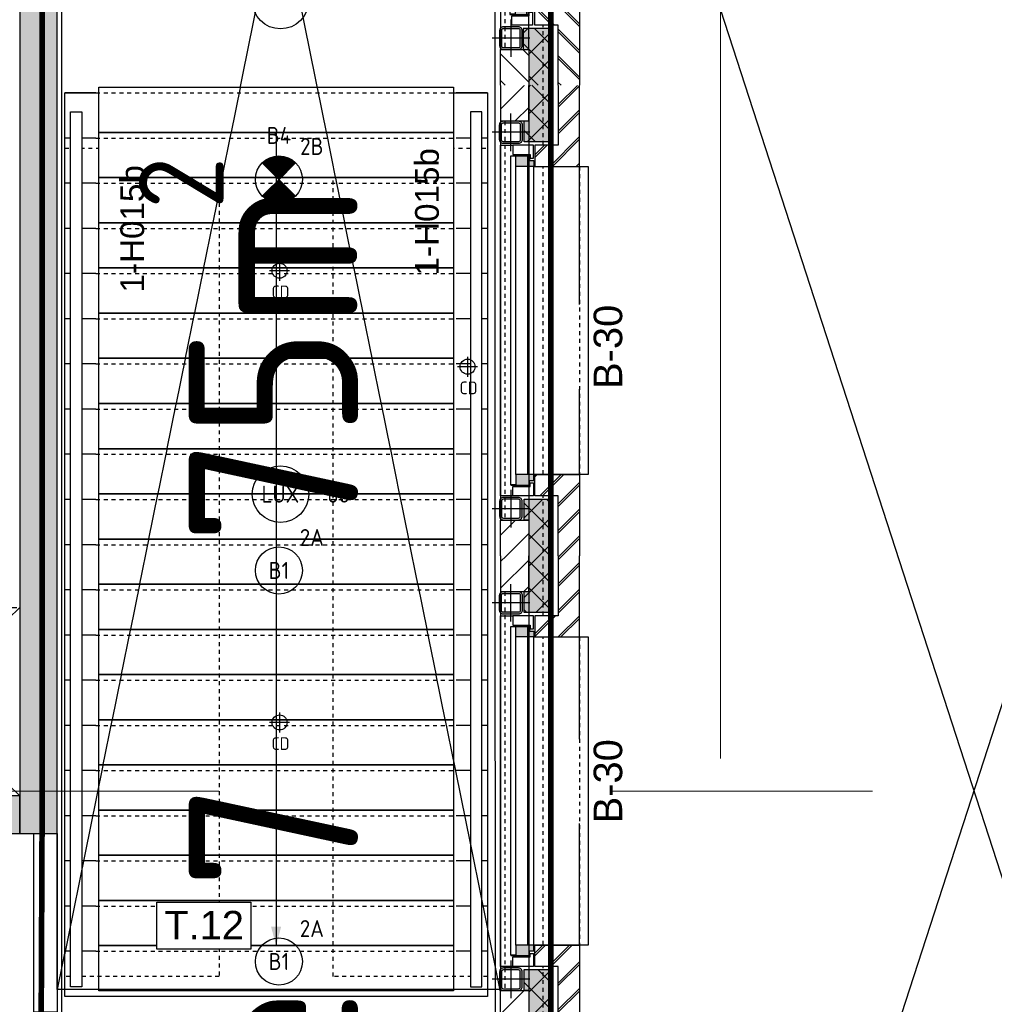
# Model space of a CAD drawing. Header units: millimetres. Extents: x -38032 to 104346, y -31182 to 78566.
# Tile 101 of 213: x 16885 to 22064, y 34766 to 39997. Entities that reach past the tile are written whole.
import ezdxf
from ezdxf.enums import TextEntityAlignment as Align

# ---------------------------------------------------------------- set-up
doc = ezdxf.new("R2010")
doc.units = ezdxf.units.MM
doc.header["$LTSCALE"] = 100
doc.set_wipeout_variables(frame=1)
for name, pattern in [('HIDDEN', [9.525, 6.35, -3.175]), ('STYLE_01', [0.41664, 0.20828, -0.20836]), ('STYLE_11', [5, 3.888855, -0.416718, 0.277786, -0.416641]), ('STYLE_12', [1.476378, 0.984252, -0.492126])]:
    doc.linetypes.add(name, pattern=pattern)
for name, color, linetype in [('AB$1A---_ATTRIB025', 8, 'Continuous'), ('AB$1A---_ATTRIB035', 8, 'Continuous'), ('AL$1A---_ALGEMEEN', 8, 'Continuous'), ('AL------_MAATV', 200, 'Continuous'), ('AL------_SPARING', 2, 'Continuous'), ('AM$1A---_ARCERING', 8, 'Continuous'), ('AT$1A---_TEKST100', 8, 'Continuous'), ('BOUWKUNDIG', 8, 'Continuous'), ('brandscheiding', 5, 'HIDDEN'), ('EL6311--', 3, 'Continuous'), ('EL6311--_meetgegevens LUX-waarden', 3, 'Continuous'), ('el6311--nv', 7, 'Continuous')]:
    doc.layers.add(name, color=color, linetype=linetype)
doc.layers.add('stramien', color=1, linetype='Continuous', lineweight=9)
doc.styles.add('Arial', font='ARIAL.TTF')
doc.styles.add('BURO-018', font='iso.shx', dxfattribs={"height": 90})
doc.styles.get("Standard").update_dxf_attribs({"font": 'iso.shx'})
pattern_1 = [(135, (0, 0), (70.7107, 70.7107), []), (45, (299.34, -299.34), (70.7107, -70.7107), [])]
pattern_2 = [(45, (0, 0), (70.7107, -70.7107), []), (45, (7.07, -7.07), (70.7107, -70.7107), [])]
pattern_3 = [(45, (0, 0), (70.7107, -70.7107), [])]

# ---------------------------------------------------------------- blocks, each defined once
blk = doc.blocks.new('Centraaldoos')
at = {"color": 1, "linetype": 'Continuous'}
for p, q in [((0, -2), (0, 2)), ((-2, 0), (2, 0))]:
    blk.add_line(p, q, dxfattribs=at)
at = {"color": 0, "linetype": 'Continuous'}
blk.add_circle((0, 0), 1.5, dxfattribs=at)
at = {"color": 0, "linetype": 'Continuous', "style": 'BURO-018'}
blk.add_attdef('AL_POSNR', text='', height=1.8, dxfattribs=at).set_placement((0, 3), align=Align.CENTER)
at = {"color": 0, "linetype": 'Continuous', "style": 'BURO-018', "flags": 1}
blk.add_attdef('AL_OMS', (0, 0), '', height=1.8, dxfattribs=at)
at = {"layer": 'AL------_MAATV', "style": 'BURO-018'}
blk.add_text('CD', height=2.531, rotation=180, dxfattribs=at).set_placement((1.61, 5.48))
blk = doc.blocks.new('1115B3A')
at = {"color": 0, "linetype": 'Continuous'}
blk.add_circle((0, 0), 2.5, dxfattribs=at)
at = {"color": 0, "linetype": 'Continuous', "style": 'BURO-018'}
for tag, p in [('E_GKAST', (0, 8)), ('E_GROEP', (0, 5)), ('E_SGROEP', (4.5, 5)), ('E_ARMCODE', (0, 0)), ('E_SLET', (4.5, -1))]:
    blk.add_attdef(tag, text='', height=1.8, dxfattribs=at).set_placement(p, align=Align.MIDDLE)
blk = doc.blocks.new('E00018')
at = {"color": 0, "linetype": 'Continuous'}
for p, q in [((-1.77, -1.77), (1.77, 1.77)), ((1.77, -1.77), (-1.77, 1.77))]:
    blk.add_line(p, q, dxfattribs=at)
at = {"color": 0, "linetype": 'Continuous', "const_width": 2.5}
for points in [[(-0.88, 0.88, -0.198912), (0, 1.25, -0.198912), (0.88, 0.88, -1)], [(-0.88, -0.88, 0.198912), (0, -1.25, 0.198912), (0.88, -0.88, 1)]]:
    blk.add_lwpolyline(points, format="xyb", dxfattribs=at)
blk = doc.blocks.new('1115B3A-NO1')
at = {"color": 0, "linetype": 'Continuous'}
blk.add_circle((0, 0), 2.5, dxfattribs=at)
at = {"color": 0, "zscale": 100}
blk.add_blockref('E00018', (0, 0), dxfattribs=at)
at = {"color": 0, "linetype": 'Continuous', "style": 'BURO-018'}
for tag, p in [('E_GKAST', (0, 8)), ('E_GROEP', (0, 5)), ('E_SGROEP', (4.5, 5)), ('E_ARMCODE', (0, 0)), ('E_SLET', (4.5, -1))]:
    blk.add_attdef(tag, text='', height=1.8, dxfattribs=at).set_placement(p, align=Align.MIDDLE)
blk = doc.blocks.new('24-trap-school-trede 2245')
at = {"color": 0}
blk.add_wipeout([(-942.5, 240), (942.5, 240), (942.5, 0), (-942.5, 0)], dxfattribs=at).dxf.layer = 'AL$1A---_ALGEMEEN'
at = {"layer": 'AL$1A---_ALGEMEEN', "color": 0}
for p, q in [((-1122.5, 30), (-957.5, 30)), ((957.5, 30), (1122.5, 30))]:
    blk.add_line(p, q, dxfattribs=at)
at = {"layer": 'AL$1A---_ALGEMEEN', "color": 0, "linetype": 'STYLE_01'}
blk.add_line((957.5, 30), (-957.5, 30), dxfattribs=at)
at = {"layer": 'AL$1A---_ALGEMEEN', "color": 0}
blk.add_lwpolyline([(-942.5, 240), (942.5, 240), (942.5, 0), (-942.5, 0)], close=True, dxfattribs=at)
blk = doc.blocks.new('Group-15')
at = {"color": 0}
blk.add_wipeout([(-36991, 6234), (-39236, 6234), (-39236, 11034), (-36991, 11034)], dxfattribs=at).dxf.layer = 'AL$1A---_ALGEMEEN'
at = {"layer": 'AL$1A---_ALGEMEEN', "color": 0}
blk.add_lwpolyline([(-36991, 6234), (-39236, 6234), (-39236, 11034), (-36991, 11034)], close=True, dxfattribs=at)
at = {"layer": 'AL$1A---_ALGEMEEN', "color": 0, "rotation": 180}
for p in [(-38113.5, 11064), (-38113.5, 10584)]:
    blk.add_blockref('24-trap-school-trede 2245', p, dxfattribs=at)
blk.add_blockref('24-trap-school-trede 2245', (-38113.5, 10344), dxfattribs=at)
blk.add_blockref('24-trap-school-trede 2245', (-38113.5, 10104), dxfattribs=at)
blk.add_blockref('24-trap-school-trede 2245', (-38113.5, 9864), dxfattribs=at)
blk.add_blockref('24-trap-school-trede 2245', (-38113.5, 9624), dxfattribs=at)
blk.add_blockref('24-trap-school-trede 2245', (-38113.5, 9384), dxfattribs=at)
blk.add_blockref('24-trap-school-trede 2245', (-38113.5, 9144), dxfattribs=at)
blk.add_blockref('24-trap-school-trede 2245', (-38113.5, 8904), dxfattribs=at)
blk.add_blockref('24-trap-school-trede 2245', (-38113.5, 8664), dxfattribs=at)
blk.add_blockref('24-trap-school-trede 2245', (-38113.5, 8424), dxfattribs=at)
blk.add_blockref('24-trap-school-trede 2245', (-38113.5, 8184), dxfattribs=at)
blk.add_blockref('24-trap-school-trede 2245', (-38113.5, 7944), dxfattribs=at)
blk.add_blockref('24-trap-school-trede 2245', (-38113.5, 7704), dxfattribs=at)
blk.add_blockref('24-trap-school-trede 2245', (-38113.5, 7464), dxfattribs=at)
blk.add_blockref('24-trap-school-trede 2245', (-38113.5, 7224), dxfattribs=at)
blk.add_blockref('24-trap-school-trede 2245', (-38113.5, 6984), dxfattribs=at)
blk.add_blockref('24-trap-school-trede 2245', (-38113.5, 6744), dxfattribs=at)
blk.add_blockref('24-trap-school-trede 2245', (-38113.5, 6504), dxfattribs=at)
at = {"layer": 'AL$1A---_ALGEMEEN', "color": 0, "linetype": 'STYLE_01'}
for points in [[(-38416, 6340), (-39236, 6340), (-39236, 10741.3), (-38416, 10741.3)], [(-36991, 6340), (-37811, 6340), (-37811, 10741.3), (-36991, 10741.3)]]:
    blk.add_lwpolyline(points, close=True, dxfattribs=at)
at = {"layer": 'AL$1A---_ALGEMEEN', "color": 0}
blk.add_solid([(-38113.5, 6504), (-38140.3, 6604), (-38086.7, 6604)], dxfattribs=at)
at = {"layer": 'AL$1A---_ALGEMEEN', "color": 0, "rotation": 180}
blk.add_blockref('24-trap-school-trede 2245', (-38113.5, 10824), dxfattribs=at)
at = {"layer": 'AL$1A---_ALGEMEEN', "color": 0}
blk.add_line((-38113.5, 10824), (-38113.5, 6504), dxfattribs=at)
at = {"color": 0}
for points in [[(-39146, 6284), (-39206, 6284), (-39206, 10934), (-39146, 10934)], [(-37081, 10934), (-37081, 6284), (-37021, 6284), (-37021, 10934)]]:
    blk.add_wipeout(points, dxfattribs=at).dxf.layer = 'AL$1A---_ALGEMEEN'
at = {"layer": 'AL$1A---_ALGEMEEN', "color": 0}
for points in [[(-39146, 6284), (-39206, 6284), (-39206, 10934), (-39146, 10934)], [(-37081, 10934), (-37081, 6284), (-37021, 6284), (-37021, 10934)]]:
    blk.add_lwpolyline(points, close=True, dxfattribs=at)
blk = doc.blocks.new('Group-16')
at = {"layer": 'AL$1A---_ALGEMEEN', "color": 0}
for p, q in [((-36920, 6250.3), (-39276, 17895)), ((-36921, 17895), (-39276, 6271))]:
    blk.add_line(p, q, dxfattribs=at)
blk.add_lwpolyline([(-39276, 17895), (-36921, 17895), (-36921, 6271), (-39276, 6271)], close=True, dxfattribs=at)
blk = doc.blocks.new('Group-34')
at = {"layer": 'AL$1A---_ALGEMEEN', "color": 0}
for p, q in [((-36501, 865), (-32311, 13785)), ((-36501, 13785), (-32311, 865))]:
    blk.add_line(p, q, dxfattribs=at)
blk.add_lwpolyline([(-36501, 13785), (-32311, 13785), (-32311, 865), (-36501, 865)], close=True, dxfattribs=at)
blk = doc.blocks.new('Group-42')
at = {"layer": 'AL$1A---_ALGEMEEN', "color": 0, "linetype": 'STYLE_01'}
blk.add_lwpolyline([(-36501, 17325), (17499, 17325), (17499, -2675), (-36501, -2675)], close=True, dxfattribs=at)
at = {"layer": 'AL$1A---_ALGEMEEN', "color": 0}
blk.add_blockref('Group-34', (0, 0), dxfattribs=at)
blk = doc.blocks.new('trapcode')
at = {"layer": 'AL$1A---_ALGEMEEN', "color": 0, "flags": 1}
for tag, p in [('peil', (-250, -386)), ('onderdeel', (-250, -658.7))]:
    blk.add_attdef(tag, p, '', height=151.5, dxfattribs=at)
at = {"color": 0}
blk.add_wipeout([(-250, 136.8), (250, 136.8), (250, -113.2), (-250, -113.2)], dxfattribs=at).dxf.layer = 'AL$1A---_ALGEMEEN'
at = {"layer": 'AL$1A---_ALGEMEEN', "color": 0}
blk.add_lwpolyline([(-250, 136.8), (250, 136.8), (250, -113.2), (-250, -113.2)], close=True, dxfattribs=at)
at = {"layer": 'AL$1A---_ALGEMEEN', "color": 0, "style": 'Arial'}
blk.add_attdef('ruimtenummer', text='', height=151.5, dxfattribs=at).set_placement((1.7, 90.8), align=Align.TOP_CENTER)
blk = doc.blocks.new('Group-103')
at = {"layer": 'AL$1A---_ALGEMEEN', "color": 0, "linetype": 'STYLE_12'}
for p, q in [((-40476, 8300), (-39476, 7300)), ((-40476, 7300), (-39476, 8300))]:
    blk.add_line(p, q, dxfattribs=at)
blk.add_lwpolyline([(-40476, 8300), (-39476, 8300), (-39476, 7300), (-40476, 7300)], close=True, dxfattribs=at)
blk = doc.blocks.new('Group-104')
at = {"layer": 'AL$1A---_ALGEMEEN', "color": 0}
blk.add_blockref('Group-103', (0, 0), dxfattribs=at)
at = {"layer": 'AT$1A---_TEKST100', "insert": (-39951, 7785), "char_height": 113.643, "attachment_point": 5, "line_spacing_factor": 0.967741, "style": 'Arial'}
blk.add_mtext('{\\C256;\\ldakluik\\P1000x1000}', dxfattribs=at)
blk = doc.blocks.new('txt- B-30')
at = {"color": 0}
blk.add_wipeout([(-223.5, -118.5), (223.5, -118.5), (223.5, 124.9), (-223.5, 124.9)], dxfattribs=at).dxf.layer = 'AL$1A---_ALGEMEEN'
at = {"layer": 'AT$1A---_TEKST100', "insert": (0, -112.2), "char_height": 151.525, "attachment_point": 8, "line_spacing_factor": 0.967741, "style": 'Arial'}
blk.add_mtext('{\\C256;\\lB-30}', dxfattribs=at)
blk = doc.blocks.new('hekmerk')
at = {"layer": 'AL$1A---_ALGEMEEN', "color": 0, "style": 'Arial'}
blk.add_attdef('stramiennummer', text='', height=126.3, dxfattribs=at).set_placement((0, 0), align=Align.BOTTOM_CENTER)
blk = doc.blocks.new('st.k-120x120')
at = {"layer": 'AM$1A---_ARCERING', "linetype": 'Continuous', "lineweight": 0}
h = blk.add_hatch(color=256, dxfattribs=at)
edge = h.paths.add_edge_path()
edge.add_line((-40, -60), (40, -60))
edge.add_arc((40, -40), 20, 270, 360)
edge.add_line((60, -40), (60, 40))
edge.add_arc((40, 40), 20, 0, 90)
edge.add_line((40, 60), (-40, 60))
edge.add_arc((-40, 40), 20, 90, 180)
edge.add_line((-60, 40), (-60, -40))
edge.add_arc((-40, -40), 20, 180, 270)
edge = h.paths.add_edge_path(flags=16)
edge.add_line((-40, -50), (40, -50))
edge.add_arc((40, -40), 10, 270, 360)
edge.add_line((50, -40), (50, 40))
edge.add_arc((40, 40), 10, 0, 90)
edge.add_line((40, 50), (-40, 50))
edge.add_arc((-40, 40), 10, 90, 180)
edge.add_line((-50, 40), (-50, -40))
edge.add_arc((-40, -40), 10, 180, 270)
at = {"layer": 'AL$1A---_ALGEMEEN', "color": 0}
for p, q in [((0, 100), (0, -100)), ((-100, 0), (100, 0))]:
    blk.add_line(p, q, dxfattribs=at)
at = {"layer": 'AL$1A---_ALGEMEEN', "color": 0, "flags": 128}
blk.add_lwpolyline([(-40, -60), (40, -60, 0.414214), (60, -40), (60, 40, 0.414214), (40, 60), (-40, 60, 0.414214), (-60, 40), (-60, -40, 0.414214), (-40, -60, 0.414214)], format="xyb", dxfattribs=at)
blk.add_lwpolyline([(-40, -50), (40, -50, 0.414214), (50, -40), (50, 40, 0.414214), (40, 50), (-40, 50, 0.414214), (-50, 40), (-50, -40, 0.414214)], format="xyb", close=True, dxfattribs=at)
blk = doc.blocks.new('zijdetail kozijn midden')
at = {"color": 0}
blk.add_wipeout([(113, -117), (63, -117), (63, -25), (44, -25), (44, -7), (113, -7), (113, -25), (113, -57), (113, -71.9)], dxfattribs=at).dxf.layer = 'AL$1A---_ALGEMEEN'
at = {"layer": 'AM$1A---_ARCERING', "linetype": 'Continuous', "lineweight": 0}
blk.add_hatch(color=256, dxfattribs=at).paths.add_polyline_path([(54.2, -100), (54.2, -128), (56, -128), (56, -28), (31, -28), (31, -5), (0, -5), (0, -100), (22, -100)])
at = {"layer": 'AL$1A---_ALGEMEEN', "color": 0}
for points in [[(54.2, -100), (54.2, -128), (56, -128), (56, -28), (31, -28), (31, -5), (0, -5), (0, -100), (22, -100)], [(113, -117), (63, -117), (63, -25), (44, -25), (44, -7), (113, -7), (113, -25), (113, -57), (113, -71.9)]]:
    blk.add_lwpolyline(points, close=True, dxfattribs=at)
blk = doc.blocks.new('31x_alu-1e-mk125a-p')
at = {"layer": 'AM$1A---_ARCERING', "linetype": 'Continuous', "lineweight": 0}
for points in [[(-160, 1767), (-270, 1767), (-295, 1767), (-295, 1878.5), (-270, 1878.5), (-270, 2068.5), (-160, 2068.5)], [(-270, -241.5), (-295, -241.5), (-295, -130), (-270, -130), (-160, -130), (-160, -431.5), (-270, -431.5)]]:
    blk.add_hatch(color=256, dxfattribs=at).paths.add_polyline_path(points)
at = {"layer": 'AM$1A---_ARCERING', "linetype": 'Continuous', "lineweight": 5}
h = blk.add_hatch(dxfattribs=at)
h.set_pattern_fill('ISOLATIE', color=256, style=0, pattern_type=2)
h.set_pattern_definition(pattern_1)
h.paths.add_polyline_path([(-160, 1767), (-270, 1767), (-295, 1767), (-295, 1878.5), (-270, 1878.5), (-270, 2068.5), (-160, 2068.5)])
h = blk.add_hatch(dxfattribs=at)
h.set_pattern_fill('ISOLATIE', color=256, style=0, pattern_type=2)
h.set_pattern_definition(pattern_1)
h.paths.add_polyline_path([(-270, -241.5), (-295, -241.5), (-295, -130), (-270, -130), (-160, -130), (-160, -431.5), (-270, -431.5)])
at = {"layer": 'AL$1A---_ALGEMEEN', "color": 0}
for p, q in [((-160, 2068.5), (-160, 1767)), ((-420, -113), (-420, 1750)), ((-420, 1750), (-355, 1750)), ((-355, -113), (-420, -113)), ((-270, -431.5), (-270, -241.5))]:
    blk.add_line(p, q, dxfattribs=at)
at = {"layer": 'AL$1A---_ALGEMEEN', "color": 0, "flags": 128}
for points in [[(-160, 1767), (-270, 1767), (-295, 1767), (-295, 1878.5), (-270, 1878.5), (-270, 2068.5)], [(-270, -241.5), (-295, -241.5), (-295, -130), (-270, -130), (-160, -130), (-160, -431.5)]]:
    blk.add_lwpolyline(points, dxfattribs=at)
at = {"layer": 'AL$1A---_ALGEMEEN', "color": 0}
for points in [[(-276, 1705), (-276, 0), (-338, 0), (-338, 1705)], [(-243, 1637), (45, 1637), (45, 0), (-243, 0)]]:
    blk.add_lwpolyline(points, close=True, dxfattribs=at)
at = {"color": 0}
for points in [[(-270, 1878.5), (-270, 2068.5), (-420, 2068.5), (-420, 1878.5)], [(-238, 1637), (0, 1637), (0, 2068.5), (-113, 2068.5), (-113, 1750), (-238, 1750)], [(-238, 0), (0, 0), (0, -431.5), (-113, -431.5), (-113, -113), (-238, -113)], [(-270, -241.5), (-270, -431.5), (-420, -431.5), (-420, -241.5)]]:
    blk.add_wipeout(points, dxfattribs=at).dxf.layer = 'AL$1A---_ALGEMEEN'
at = {"layer": 'AM$1A---_ARCERING', "linetype": 'Continuous', "lineweight": 5}
h = blk.add_hatch(dxfattribs=at)
h.set_pattern_fill('KALKZANDSTEEN', color=256, style=0, pattern_type=2)
h.set_pattern_definition(pattern_3)
h.paths.add_polyline_path([(-270, 1878.5), (-270, 2068.5), (-420, 2068.5), (-420, 1878.5)])
h = blk.add_hatch(dxfattribs=at)
h.set_pattern_fill('BAKSTEEN', color=256, style=0, pattern_type=2)
h.set_pattern_definition(pattern_2)
h.paths.add_polyline_path([(-238, 1637), (0, 1637), (0, 2068.5), (-113, 2068.5), (-113, 1750), (-238, 1750)])
h = blk.add_hatch(dxfattribs=at)
h.set_pattern_fill('BAKSTEEN', color=256, style=0, pattern_type=2)
h.set_pattern_definition(pattern_2)
h.paths.add_polyline_path([(-238, 0), (0, 0), (0, -431.5), (-113, -431.5), (-113, -113), (-238, -113)])
h = blk.add_hatch(dxfattribs=at)
h.set_pattern_fill('KALKZANDSTEEN', color=256, style=0, pattern_type=2)
h.set_pattern_definition(pattern_3)
h.paths.add_polyline_path([(-270, -241.5), (-270, -431.5), (-420, -431.5), (-420, -241.5)])
at = {"layer": 'AL$1A---_ALGEMEEN', "color": 0}
for p, q in [((-270, 1878.5), (-270, 2068.5)), ((-270, -241.5), (-270, -431.5))]:
    blk.add_line(p, q, dxfattribs=at)
at = {"layer": 'AL$1A---_ALGEMEEN', "color": 0, "linetype": 'STYLE_01'}
blk.add_line((0, 1637), (0, 0), dxfattribs=at)
at = {"layer": 'AL$1A---_ALGEMEEN', "color": 0, "flags": 128}
for points in [[(-420, 2068.5), (-420, 1878.5), (-270, 1878.5)], [(-238, 1637), (0, 1637), (0, 2068.5)], [(-113, 2068.5), (-113, 1750), (-238, 1750), (-238, 1637)], [(-238, 0), (0, 0), (0, -431.5)], [(-113, -431.5), (-113, -113), (-238, -113), (-238, 0)], [(-420, -431.5), (-420, -241.5), (-270, -241.5)]]:
    blk.add_lwpolyline(points, dxfattribs=at)
at = {"layer": 'AL$1A---_ALGEMEEN', "color": 0, "xscale": -1, "rotation": 270}
blk.add_blockref('st.k-120x120', (-365, 1818.5), dxfattribs=at)
at = {"layer": 'AL$1A---_ALGEMEEN', "color": 0, "rotation": 270}
blk.add_blockref('st.k-120x120', (-365, -181.5), dxfattribs=at)
blk.add_blockref('zijdetail kozijn midden', (-238, 0), dxfattribs=at)
at = {"layer": 'AL$1A---_ALGEMEEN', "color": 0}
for p, q in [((-366, -54.2), (-366, 1691.2)), ((-243, 0), (-243, 1637))]:
    blk.add_line(p, q, dxfattribs=at)
at = {"layer": 'AL$1A---_ALGEMEEN', "color": 0, "xscale": -1, "rotation": 270}
blk.add_blockref('zijdetail kozijn midden', (-238, 1637), dxfattribs=at)
at = {"layer": 'AL$1A---_ALGEMEEN', "color": 0}
blk.add_line((-270, 2068.5), (-270, -431.5), dxfattribs=at)
blk = doc.blocks.new('31x_alu-2e-mk126s-p')
at = {"layer": 'AL$1A---_ALGEMEEN', "color": 0}
for p, q in [((-160, 2068.5), (-160, 1767)), ((-270, -431.5), (-270, -241.5))]:
    blk.add_line(p, q, dxfattribs=at)
at = {"layer": 'AL$1A---_ALGEMEEN', "color": 0, "linetype": 'STYLE_01'}
for p, q in [((-420, -241.5), (-420, 1878.5)), ((0, 1637), (0, 0))]:
    blk.add_line(p, q, dxfattribs=at)
at = {"layer": 'AL$1A---_ALGEMEEN', "color": 0}
blk.add_lwpolyline([(-281, 1705), (-281, 0), (-343, 0), (-343, 1705)], close=True, dxfattribs=at)
at = {"layer": 'AL$1A---_ALGEMEEN', "color": 0, "rotation": 270}
blk.add_blockref('zijdetail kozijn midden', (-243, 0), dxfattribs=at)
at = {"layer": 'AM$1A---_ARCERING', "linetype": 'Continuous', "lineweight": 0}
blk.add_hatch(color=256, dxfattribs=at).paths.add_polyline_path([(-270, -241.5), (-300, -241.5), (-300, -130), (-270, -130), (-160, -130), (-160, -431.5), (-270, -431.5)])
at = {"layer": 'AM$1A---_ARCERING', "linetype": 'Continuous', "lineweight": 5}
h = blk.add_hatch(dxfattribs=at)
h.set_pattern_fill('ISOLATIE', color=256, style=0, pattern_type=2)
h.set_pattern_definition(pattern_1)
h.paths.add_polyline_path([(-270, -241.5), (-300, -241.5), (-300, -130), (-270, -130), (-160, -130), (-160, -431.5), (-270, -431.5)])
at = {"layer": 'AL$1A---_ALGEMEEN', "color": 0}
for p, q in [((-371, -54.2), (-371, 1691.2)), ((-248, 0), (-248, 1637))]:
    blk.add_line(p, q, dxfattribs=at)
at = {"layer": 'AL$1A---_ALGEMEEN', "color": 0, "flags": 128}
blk.add_lwpolyline([(-270, -241.5), (-300, -241.5), (-300, -130), (-270, -130), (-160, -130), (-160, -431.5)], dxfattribs=at)
at = {"layer": 'AL$1A---_ALGEMEEN', "color": 0, "xscale": -1, "rotation": 270}
blk.add_blockref('zijdetail kozijn midden', (-243, 1637), dxfattribs=at)
at = {"color": 0}
blk.add_wipeout([(-238, 0), (0, 0), (0, -431.5), (-113, -431.5), (-113, -113), (-238, -113)], dxfattribs=at).dxf.layer = 'AL$1A---_ALGEMEEN'
at = {"layer": 'AM$1A---_ARCERING', "linetype": 'Continuous', "lineweight": 0}
blk.add_hatch(color=256, dxfattribs=at).paths.add_polyline_path([(-160, 1767), (-270, 1767), (-300, 1767), (-300, 1878.5), (-270, 1878.5), (-270, 2068.5), (-160, 2068.5)])
at = {"layer": 'AM$1A---_ARCERING', "linetype": 'Continuous', "lineweight": 5}
h = blk.add_hatch(dxfattribs=at)
h.set_pattern_fill('ISOLATIE', color=256, style=0, pattern_type=2)
h.set_pattern_definition(pattern_1)
h.paths.add_polyline_path([(-160, 1767), (-270, 1767), (-300, 1767), (-300, 1878.5), (-270, 1878.5), (-270, 2068.5), (-160, 2068.5)])
h = blk.add_hatch(dxfattribs=at)
h.set_pattern_fill('BAKSTEEN', color=256, style=0, pattern_type=2)
h.set_pattern_definition(pattern_2)
h.paths.add_polyline_path([(-238, 0), (0, 0), (0, -431.5), (-113, -431.5), (-113, -113), (-238, -113)])
at = {"layer": 'AL$1A---_ALGEMEEN', "color": 0}
blk.add_line((-270, 2068.5), (-270, -431.5), dxfattribs=at)
at = {"layer": 'AL$1A---_ALGEMEEN', "color": 0, "flags": 128}
for points in [[(-160, 1767), (-270, 1767), (-300, 1767), (-300, 1878.5), (-270, 1878.5), (-270, 2068.5)], [(-238, 0), (0, 0), (0, -431.5)], [(-113, -431.5), (-113, -113), (-238, -113), (-238, 0)]]:
    blk.add_lwpolyline(points, dxfattribs=at)
at = {"color": 0}
for points in [[(-270, 1878.5), (-270, 2068.5), (-420, 2068.5), (-420, 1878.5)], [(-238, 1637), (0, 1637), (0, 2068.5), (-113, 2068.5), (-113, 1750), (-238, 1750)], [(-270, -241.5), (-270, -431.5), (-420, -431.5), (-420, -241.5)]]:
    blk.add_wipeout(points, dxfattribs=at).dxf.layer = 'AL$1A---_ALGEMEEN'
at = {"layer": 'AM$1A---_ARCERING', "linetype": 'Continuous', "lineweight": 5}
h = blk.add_hatch(dxfattribs=at)
h.set_pattern_fill('KALKZANDSTEEN', color=256, style=0, pattern_type=2)
h.set_pattern_definition(pattern_3)
h.paths.add_polyline_path([(-270, 1878.5), (-270, 2068.5), (-420, 2068.5), (-420, 1878.5)])
h = blk.add_hatch(dxfattribs=at)
h.set_pattern_fill('BAKSTEEN', color=256, style=0, pattern_type=2)
h.set_pattern_definition(pattern_2)
h.paths.add_polyline_path([(-238, 1637), (0, 1637), (0, 2068.5), (-113, 2068.5), (-113, 1750), (-238, 1750)])
h = blk.add_hatch(dxfattribs=at)
h.set_pattern_fill('KALKZANDSTEEN', color=256, style=0, pattern_type=2)
h.set_pattern_definition(pattern_3)
h.paths.add_polyline_path([(-270, -241.5), (-270, -431.5), (-420, -431.5), (-420, -241.5)])
at = {"layer": 'AL$1A---_ALGEMEEN', "color": 0}
for p, q in [((-270, 1878.5), (-270, 2068.5)), ((-270, -241.5), (-270, -431.5))]:
    blk.add_line(p, q, dxfattribs=at)
at = {"layer": 'AL$1A---_ALGEMEEN', "color": 0, "flags": 128}
for points in [[(-420, 2068.5), (-420, 1878.5), (-270, 1878.5)], [(-238, 1637), (0, 1637), (0, 2068.5)], [(-113, 2068.5), (-113, 1750), (-238, 1750), (-238, 1637)], [(-420, -431.5), (-420, -241.5), (-270, -241.5)]]:
    blk.add_lwpolyline(points, dxfattribs=at)
at = {"layer": 'AL$1A---_ALGEMEEN', "color": 0, "xscale": -1, "rotation": 270}
blk.add_blockref('st.k-120x120', (-365, 1818.5), dxfattribs=at)
at = {"layer": 'AL$1A---_ALGEMEEN', "color": 0, "rotation": 270}
blk.add_blockref('st.k-120x120', (-365, -181.5), dxfattribs=at)
blk = doc.blocks.new('200254 W 212 3 04-12-2007')
at = {"layer": 'AM$1A---_ARCERING', "linetype": 'Continuous', "lineweight": 0}
for points in [[(-19113, 10687.4), (-19113, 21632.4), (-19313, 21632.4), (-19313, 10687.4)], [(-19313, 10887.4), (-21264, 10887.4), (-21264, 10687.4), (-19313, 10687.4)]]:
    blk.add_hatch(color=256, dxfattribs=at).paths.add_polyline_path(points)
at = {"layer": 'AL$1A---_ALGEMEEN'}
for points in [[(-19113, 10687.4), (-19113, 21632.4), (-19313, 21632.4), (-19313, 10687.4)], [(-19313, 10887.4), (-21264, 10887.4), (-21264, 10687.4), (-19313, 10687.4)], [(-19238, 10687.4), (-19113, 10687.4), (-19113, 9737.4), (-19238, 9737.4)]]:
    blk.add_lwpolyline(points, close=True, dxfattribs=at)
for name in ['Group-42', 'Group-15', 'Group-104']:
    blk.add_blockref(name, (20163, 3587.4), dxfattribs=at)
at = {"layer": 'AL$1A---_ALGEMEEN', "linetype": 'STYLE_01'}
blk.add_lwpolyline([(-16733, 17574.4), (-16533, 17574.4), (-16533, 6867.4), (-16733, 6867.4)], close=True, dxfattribs=at)
at = {"layer": 'stramien', "linetype": 'STYLE_11', "ltscale": 50}
blk.add_line((-15589, -38914.6), (-15589, 22365.4), dxfattribs=at)
at = {"layer": 'AL$1A---_ALGEMEEN'}
blk.add_blockref('Group-16', (20163, 3587.4), dxfattribs=at)
ref = blk.add_blockref('hekmerk', (-17048.1, 13990), dxfattribs=dict(at, rotation=90))
ref.add_attrib('stramiennummer', '1-H015b', dxfattribs={"layer": 'AB$1A---_ATTRIB025', "height": 126.27, "rotation": 90, "style": 'Arial'}).set_placement((-17048.1, 13990), align=Align.BOTTOM_CENTER)
ref = blk.add_blockref('hekmerk', (-18613.9, 13899.5), dxfattribs=dict(at, rotation=90))
ref.add_attrib('stramiennummer', '1-H015b', dxfattribs={"layer": 'AB$1A---_ATTRIB025', "height": 126.27, "rotation": 90, "style": 'Arial'}).set_placement((-18613.9, 13899.5), align=Align.BOTTOM_CENTER)
at = {"layer": 'AL$1A---_ALGEMEEN', "rotation": 90}
for p in [(-16221.6, 13272.4), (-16221.6, 10964.4)]:
    blk.add_blockref('txt- B-30', p, dxfattribs=at)
at = {"layer": 'AL$1A---_ALGEMEEN'}
blk.add_blockref('31x_alu-1e-mk125a-p', (-16338, 10093.9), dxfattribs=at)
ref = blk.add_blockref('trapcode', (-18334.7, 10184.8), dxfattribs=at)
ref.add_attrib('ruimtenummer', 'T.12', dxfattribs={"layer": 'AB$1A---_ATTRIB035', "height": 151.52, "style": 'Arial'}).set_placement((-18333, 10275.6), align=Align.TOP_CENTER)
at = {"layer": 'stramien', "linetype": 'STYLE_11', "ltscale": 50}
blk.add_line((-37699, 10912.4), (65551.8, 10912.4), dxfattribs=at)
at = {"layer": 'AL$1A---_ALGEMEEN'}
blk.add_blockref('31x_alu-1e-mk125a-p', (-16338, 12593.9), dxfattribs=at)
at = {"layer": 'AL$1A---_ALGEMEEN', "xscale": -1, "rotation": 180}
blk.add_blockref('31x_alu-2e-mk126s-p', (-16338, 16730.9), dxfattribs=at)
at = {"layer": 'AL$1A---_ALGEMEEN'}
blk.add_lwpolyline([(-19090.8, 21458.2), (-19090.8, 683.1), (-16782.5, 685), (-16789, 21461.7)], close=True, dxfattribs=at)
blk = doc.blocks.new('080101-lux')
at = {"color": 0, "linetype": 'Continuous'}
blk.add_circle((0, 0), 3, dxfattribs=at)
at = {"color": 0, "linetype": 'Continuous', "style": 'BURO-018'}
blk.add_attdef('E_TEXT', text='', height=1.8, dxfattribs=at).set_placement((0, 0), align=Align.MIDDLE)
at = {"color": 0, "linetype": 'Continuous', "style": 'BURO-018', "flags": 1}
for tag, p in [('E_ID', (0, 0)), ('E_NUMMER', (0, -5))]:
    blk.add_attdef(tag, p, '', height=1.8, dxfattribs=at)
at = {"color": 0, "linetype": 'Continuous', "style": 'BURO-018'}
blk.add_attdef('E_KODE', text='', height=1.8, dxfattribs=at).set_placement((5, 0), align=Align.MIDDLE_LEFT)

msp = doc.modelspace()

# ---------------------------------------------------------------- block references
at = {"layer": 'BOUWKUNDIG'}
msp.add_blockref('200254 W 212 3 04-12-2007', (36198, 24986.5), dxfattribs=at)

# ---------------------------------------------------------------- next in the draw order: linework, layer by layer
at = {"layer": 'brandscheiding', "const_width": 30}
msp.add_lwpolyline([(16970.3, 46751.4), (19708, 46751.4), (19708, 25537.6), (16959, 25537.6), (17004.1, 35770.3), (17004.1, 35770.3), (17004.1, 46770.4)], dxfattribs=at)

# ---------------------------------------------------------------- next in the draw order: block references
at = {"layer": 'AL------_SPARING', "xscale": 26.66666666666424, "yscale": 26.66666666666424, "zscale": 26.66666666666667, "rotation": 180}
for p in [(18266, 38663.4), (19264.9, 38153.4), (18266, 36263.4)]:
    msp.add_blockref('Centraaldoos', p, dxfattribs=at)
at = {"layer": 'EL6311--'}
ref = msp.add_blockref('1115B3A', (18262.5, 37070.8), dxfattribs=dict(at, xscale=50, yscale=50, zscale=50))
ref.add_attrib('E_ARMCODE', 'B1', dxfattribs={"layer": '0', "color": 1, "linetype": 'Continuous', "height": 90, "style": 'BURO-018'}).set_placement((18262.5, 37070.8), align=Align.MIDDLE)
ref.add_attrib('E_GROEP', '2A', dxfattribs={"layer": '0', "color": 1, "linetype": 'Continuous', "height": 90, "style": 'BURO-018'}).set_placement((18437.5, 37245.8), align=Align.MIDDLE)
ref = msp.add_blockref('1115B3A', (18262.5, 34993.2), dxfattribs=dict(at, xscale=50, yscale=50, zscale=50))
ref.add_attrib('E_ARMCODE', 'B1', dxfattribs={"layer": '0', "color": 1, "linetype": 'Continuous', "height": 90, "style": 'BURO-018'}).set_placement((18262.5, 34993.2), align=Align.MIDDLE)
ref.add_attrib('E_GROEP', '2A', dxfattribs={"layer": '0', "color": 1, "linetype": 'Continuous', "height": 90, "style": 'BURO-018'}).set_placement((18437.5, 35168.2), align=Align.MIDDLE)
at = {"layer": 'EL6311--_meetgegevens LUX-waarden'}
ref = msp.add_blockref('080101-lux', (18270.6, 40098.1), dxfattribs=dict(at, xscale=50, yscale=50, zscale=50))
ref.add_attrib('E_TEXT', 'LUX', dxfattribs={"layer": '0', "color": 1, "linetype": 'Continuous', "height": 90, "style": 'BURO-018'}).set_placement((18270.6, 40098.1), align=Align.MIDDLE)
ref.add_attrib('E_KODE', '69', dxfattribs={"layer": '0', "color": 1, "linetype": 'Continuous', "height": 90, "style": 'BURO-018'}).set_placement((18520.6, 40098.1), align=Align.MIDDLE_LEFT)
ref = msp.add_blockref('080101-lux', (18270.6, 37476.3), dxfattribs=dict(at, xscale=50, yscale=50, zscale=50))
ref.add_attrib('E_TEXT', 'LUX', dxfattribs={"layer": '0', "color": 1, "linetype": 'Continuous', "height": 90, "style": 'BURO-018'}).set_placement((18270.6, 37476.3), align=Align.MIDDLE)
ref.add_attrib('E_KODE', '68', dxfattribs={"layer": '0', "color": 1, "linetype": 'Continuous', "height": 90, "style": 'BURO-018'}).set_placement((18520.6, 37476.3), align=Align.MIDDLE_LEFT)
at = {"layer": 'el6311--nv'}
ref = msp.add_blockref('1115B3A-NO1', (18262.5, 39148.4), dxfattribs=dict(at, xscale=50, yscale=50, zscale=50))
ref.add_attrib('E_ARMCODE', 'B4', dxfattribs={"layer": '0', "color": 1, "linetype": 'Continuous', "height": 90, "style": 'BURO-018'}).set_placement((18262.5, 39382.4), align=Align.MIDDLE)
ref.add_attrib('E_GROEP', '2B', dxfattribs={"layer": '0', "color": 1, "linetype": 'Continuous', "height": 90, "style": 'BURO-018'}).set_placement((18437.5, 39323.4), align=Align.MIDDLE)

# ---------------------------------------------------------------- next in the draw order: texts
at = {"layer": 'brandscheiding', "style": 'BURO-018'}
for s, height, p in [('75m', 900, (18682.4, 37210)), ('2', 450, (17968.3, 38992.4)), ('Zone 7', 900, (18682.5, 32469))]:
    msp.add_text(s, height=height, rotation=90, dxfattribs=at).set_placement(p)

doc.saveas('drawing.dxf')
